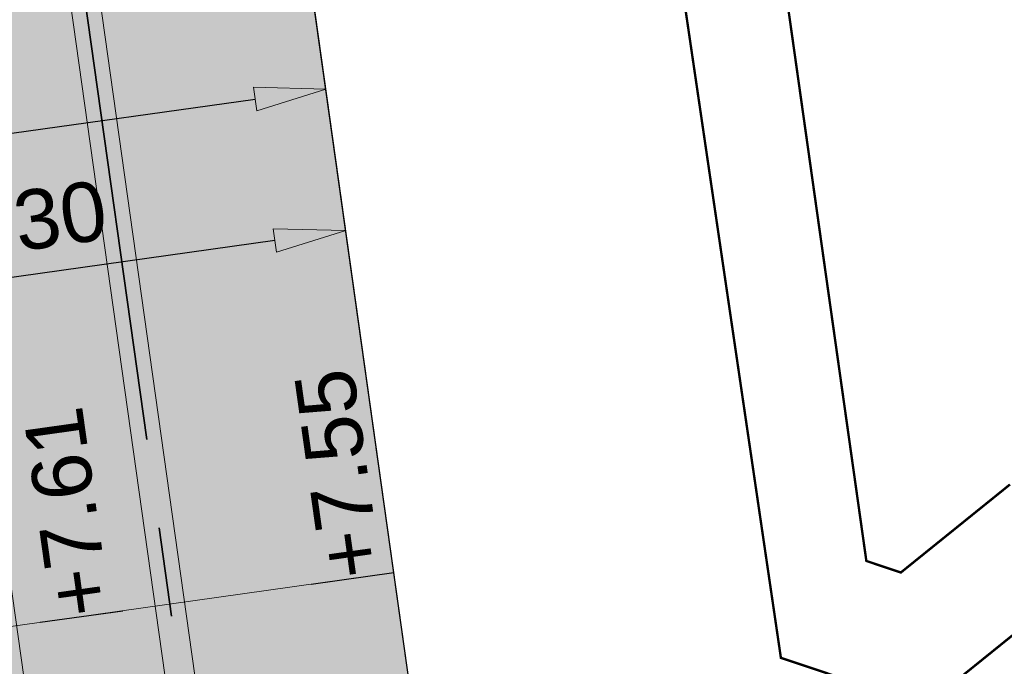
# Model space of a CAD drawing. Extents: x 98477 to 100410, y 398052 to 398969.
# Tile 8 of 256: x 98589.27 to 98597.55, y 398073.93 to 398079.37. Entities that reach past the tile are written whole.
import ezdxf
from ezdxf.enums import TextEntityAlignment as Align

# ---------------------------------------------------------------- set-up
doc = ezdxf.new("R2010")
doc.units = 0
doc.linetypes.add('RI-DWA', pattern=[9.75, 4.5, -0.75, 0.75, -0.75, 0.75, -0.75, 0.75, -0.75])
for name, color, linetype, lineweight in [('B-bestaande watergang', 150, 'Continuous', 9), ('N-KO-kantverharding', 2, 'Continuous', 25), ('N-RI-DWA hoofdriool', 24, 'RI-DWA', 35), ('N-RI-DWA hoofdriool buiswand', 24, 'Continuous', 13), ('N-RI-RWA hoofdriool buiswand', 162, 'Continuous', 13), ("N-VH-arcering 'MAT' grijs 251", 251, 'Continuous', 18), ('X-AL-hoogtelijn - Niv 1', 1, 'AL-HOOGTELIJN', 18), ('X-AL-maatvoering VERWERKT', 180, 'Continuous', 18), ('X-AL-planthoogte VERWERKT', 180, 'Continuous', 25)]:
    doc.layers.add(name, color=color, linetype=linetype, lineweight=lineweight)
doc.layers.add('X-AL-contourlijnen', color=30, linetype='Continuous', plot=False)
doc.layers.add('X-AL-hulplijn', color=30, linetype='Continuous', plot=False)
doc.styles.add('CS Annotative', font='arial.ttf')
doc.styles.get("Standard").update_dxf_attribs({"font": 'txt.shx'})
doc.linetypes.add('AL-HOOGTELIJN', pattern='A,10,-1.5,["H",Standard,S=0.9,R=0,X=-0.3,Y=-0.45],-1.5,30', length=43)
doc.dimstyles.new('CS Annotative', dxfattribs={"dimtxt": 2.5, "dimasz": 3, "dimexe": 0.18, "dimexo": 0.0625, "dimgap": 1, "dimtad": 1, "dimzin": 3, "dimdsep": 46, "dimtxsty": 'CS Annotative', "dimblk": 'CS Dimensionpijl', "dimcen": 0, "dimse1": 1, "dimse2": 1, "dimclrd": 256, "dimclre": 256, "dimadec": 0, "dimazin": 0, "dimtm": 1e-09, "dimtfac": 1, "dimtdec": 0, "dimtofl": 0, "dimtmove": 1, "dimatfit": 1, "dimfxl": 1, "dimtfillclr": 256, "dimtolj": 1, "dimtzin": 3, "dimarcsym": 0})

# ---------------------------------------------------------------- blocks, each defined once
blk = doc.blocks.new('*U160')
at = {"layer": 'X-AL-hulplijn', "flags": 128}
blk.add_lwpolyline([(-0.3465938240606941, -0.04871058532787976), (0.3465938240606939, 0.04871058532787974)], dxfattribs=at)
at = {"layer": 'X-AL-planthoogte VERWERKT', "linetype": 'Continuous', "style": 'CS Annotative'}
blk.add_attdef('HOOGTE-RECHTS', text='', height=0.4999999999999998, rotation=97.99999999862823, dxfattribs=at).set_placement((1.455191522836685e-11, -5.820766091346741e-11), align=Align.MIDDLE_LEFT)
blk = doc.blocks.new('CS Dimensionpijl')
h = blk.add_hatch(color=256)
h.dxf.hatch_style = 1
h.paths.add_polyline_path([(-1, -0.1666666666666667), (0, 0), (-1, 0.1666666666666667)])
at = {"flags": 128}
blk.add_lwpolyline([(0, 0.5), (0, -0.5)], dxfattribs=at)
blk.add_lwpolyline([(-1, -0.1666666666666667), (0, 0), (-1, 0.1666666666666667)], close=True, dxfattribs=at)
blk = doc.blocks.new('*D972')
at = {"layer": 'X-AL-maatvoering VERWERKT', "linetype": 'Continuous', "lineweight": -2, "transparency": 16777216}
blk.add_line((98591.4182379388, 398077.5122405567), (98587.3581388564, 398076.9416308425), dxfattribs=at)
at = {"layer": 'X-AL-maatvoering VERWERKT', "lineweight": -2, "transparency": 16777216, "xscale": 0.6000000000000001, "yscale": 0.6000000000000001, "zscale": 0.6000000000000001}
for p, rotation in [((98592.01239878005, 398077.5957444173), 8.000000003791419), ((98586.76397801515, 398076.8581269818), 188.0000000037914)]:
    blk.add_blockref('CS Dimensionpijl', p, dxfattribs=dict(at, rotation=rotation))
at = {"layer": 'X-AL-maatvoering VERWERKT', "color": 0, "transparency": 16777216, "insert": (98589.32480103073, 398077.6779602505), "char_height": 0.5, "attachment_point": 5, "rotation": 8.000000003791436, "style": 'CS Annotative'}
blk.add_mtext('\\A1;5.30', dxfattribs=at)
blk = doc.blocks.new('*D1101')
at = {"layer": 'X-AL-maatvoering VERWERKT', "linetype": 'Continuous', "lineweight": -2, "transparency": 16777216}
blk.add_line((98579.81363402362, 398077.0931129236), (98591.25123021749, 398078.7005622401), dxfattribs=at)
at = {"layer": 'X-AL-maatvoering VERWERKT', "lineweight": -2, "transparency": 16777216, "xscale": 0.6000000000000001, "yscale": 0.6000000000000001, "zscale": 0.6000000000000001}
for p, rotation in [((98591.84539105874, 398078.7840661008), 8.000000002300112), ((98579.21947318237, 398077.009609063), 188.0000000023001)]:
    blk.add_blockref('CS Dimensionpijl', p, dxfattribs=dict(at, rotation=rotation))
at = {"layer": 'X-AL-maatvoering VERWERKT', "color": 0, "transparency": 16777216, "insert": (98583.46377564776, 398078.0658677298), "char_height": 0.5, "attachment_point": 5, "rotation": 8.000000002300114, "style": 'CS Annotative'}
blk.add_mtext('\\A1;12.75', dxfattribs=at)

msp = doc.modelspace()

# ---------------------------------------------------------------- hatches: boundary and pattern name
at = {"layer": "N-VH-arcering 'MAT' grijs 251"}
h = msp.add_hatch(color=256, dxfattribs=at)
h.dxf.hatch_style = 1
edge = h.paths.add_edge_path()
edge.add_line((98801.70985258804, 398275.5025756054), (98759.07881222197, 398269.5111736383))
edge.add_arc((98758.55691309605, 398273.2246788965), 3.749999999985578, 188.0000000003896, 277.9999999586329, ccw=False)
edge.add_line((98754.84340783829, 398272.7027797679), (98754.7320693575, 398273.4949942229))
edge.add_arc((98759.43584268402, 398274.1560664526), 4.75000000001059, 98.00000000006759, 188.0000000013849, ccw=False)
edge.add_line((98758.77477045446, 398278.859839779), (98802.64364589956, 398285.0252081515))
edge.add_arc((98800.79960231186, 398298.1462600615), 13.24999999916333, 278.0000000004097, 315.3695932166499)
edge.add_arc((98814.32101528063, 398284.7981743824), 5.750000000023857, 97.99999999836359, 135.3695932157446, ccw=False)
edge.add_line((98813.52076995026, 398290.4922157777), (98817.94515990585, 398291.114023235))
edge.add_arc((98818.74540523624, 398285.4199818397), 5.750000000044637, 8.00000000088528, 97.99999999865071, ccw=False)
edge.add_line((98824.43944663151, 398286.2202271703), (98832.12180180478, 398231.5574297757))
edge.add_arc((98824.4472242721, 398230.4788382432), 7.74999999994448, -36.90337989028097, 8.000000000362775, ccw=False)
edge.add_line((98830.64450586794, 398225.8252159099), (98822.02531955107, 398214.3469478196))
edge.add_arc((98828.62242576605, 398209.3930917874), 8.249999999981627, 143.0966201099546, 188.000000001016)
edge.add_line((98820.45271419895, 398208.2449137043), (98820.95212056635, 398204.6914527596))
edge.add_line((98820.95212056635, 398204.6914527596), (98824.98814049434, 398175.9736787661))
edge.add_line((98824.98814049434, 398175.9736787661), (98826.34507822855, 398166.3185650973))
edge.add_arc((98829.56344945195, 398166.7708776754), 3.249999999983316, 187.9999999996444, 277.9999999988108)
edge.add_line((98830.01576203, 398163.552506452), (98845.49611657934, 398165.7281284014))
edge.add_line((98845.49611657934, 398165.7281284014), (98850.05134969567, 398166.3683246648))
edge.add_line((98850.05134969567, 398166.3683246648), (98871.26042709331, 398169.349066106))
edge.add_line((98871.26042709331, 398169.349066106), (98879.77673248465, 398170.5459547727))
edge.add_line((98879.77673248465, 398170.5459547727), (98895.91810200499, 398172.8144763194))
edge.add_line((98895.91810200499, 398172.8144763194), (98895.01347684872, 398179.2512187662))
edge.add_line((98895.01347684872, 398179.2512187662), (98835.84495974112, 398170.9356259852))
edge.add_arc((98835.18388751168, 398175.6393993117), 4.749999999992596, 188.0000000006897, 277.9999999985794, ccw=False)
edge.add_line((98830.48011418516, 398174.9783270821), (98825.97718274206, 398207.0183491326))
edge.add_arc((98833.65176027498, 398208.096940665), 7.750000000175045, 143.0966201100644, 188.0000000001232, ccw=False)
edge.add_line((98827.4544786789, 398212.7505629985), (98836.07366499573, 398224.2288310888))
edge.add_arc((98829.47655878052, 398229.1826871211), 8.250000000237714, 323.096620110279, 367.9999999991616)
edge.add_line((98837.64627034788, 398230.3308652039), (98837.34238794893, 398232.4931008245))
edge.add_line((98837.34238794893, 398232.4931008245), (98837.34238780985, 398232.493100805))
edge.add_line((98837.34238780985, 398232.493100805), (98829.68786739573, 398286.9578446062))
edge.add_arc((98835.38190879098, 398287.7580899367), 5.749999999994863, 97.99999999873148, 188.0000000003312, ccw=False)
edge.add_line((98834.58166346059, 398293.452131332), (98882.50500414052, 398300.1873176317))
edge.add_arc((98883.61838894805, 398292.2651730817), 8.000000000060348, 11.632034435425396, 97.9999999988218, ccw=False)
edge.add_line((98891.45409032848, 398293.8781776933), (98890.9995, 398296.0865))
edge.add_line((98890.9995, 398296.0865), (98889.023, 398305.688))
edge.add_line((98889.023, 398305.688), (98888.557, 398307.974))
edge.add_line((98888.557, 398307.974), (98887.38477368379, 398314.7597044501))
edge.add_arc((98879.50153614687, 398313.3978799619), 8.00000000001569, -82.00000000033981, 9.801079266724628, ccw=False)
edge.add_line((98880.6149209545, 398305.475735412), (98872.94460748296, 398304.3977431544))
edge.add_arc((98872.42270835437, 398308.1112484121), 3.749999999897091, 189.4265010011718, 278.00000000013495, ccw=False)
edge.add_arc((92946.7354543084, 397324.3039467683), 6003.049999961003, 9.42650100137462, 10.61166010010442)
edge.add_line((98847.1206531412, 398429.7738954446), (98842.31285519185, 398429.0982035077))
edge.add_arc((92946.7354539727, 397324.3039467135), 5998.200000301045, 9.428546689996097, 10.613773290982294, ccw=False)
edge.add_arc((98860.08948650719, 398306.4687901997), 3.840166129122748, -81.43407539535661, 6.657381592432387, ccw=False)
edge.add_line((98860.66146879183, 398302.6714605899), (98847.18483033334, 398300.7774425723))
edge.add_line((98847.18483033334, 398300.7774425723), (98842.62959721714, 398300.1372463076))
edge.add_line((98842.62959721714, 398300.1372463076), (98820.15051205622, 398296.9780169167))
edge.add_arc((98819.35026672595, 398302.672058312), 5.749999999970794, 187.9999999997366, 277.99999999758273, ccw=False)
edge.add_line((98813.65622533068, 398301.8718129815), (98812.30624625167, 398311.4774132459))
edge.add_line((98812.30624625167, 398311.4774132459), (98811.1093575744, 398319.9937186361))
edge.add_line((98811.1093575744, 398319.9937186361), (98809.24443803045, 398333.2633107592))
edge.add_line((98809.24443803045, 398333.2633107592), (98808.67382831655, 398337.3234098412))
edge.add_line((98808.67382831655, 398337.3234098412), (98807.71353391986, 398344.1562595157))
edge.add_line((98807.71353391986, 398344.1562595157), (98807.70657526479, 398344.2057729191))
edge.add_line((98807.70657526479, 398344.2057729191), (98811.66764753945, 398344.7624653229))
edge.add_line((98811.66764753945, 398344.7624653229), (98829.49247277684, 398347.2675811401))
edge.add_line((98829.49247277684, 398347.2675811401), (98831.96814294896, 398347.6155138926))
edge.add_line((98831.96814294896, 398347.6155138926), (98831.06351779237, 398354.0522563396))
edge.add_line((98831.06351779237, 398354.0522563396), (98828.58784762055, 398353.704323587))
edge.add_line((98828.58784762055, 398353.704323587), (98810.76302238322, 398351.1992077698))
edge.add_line((98810.76302238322, 398351.1992077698), (98806.80195010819, 398350.6425153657))
edge.add_line((98806.80195010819, 398350.6425153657), (98806.79499145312, 398350.6920287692))
edge.add_line((98806.79499145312, 398350.6920287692), (98805.14616655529, 398362.4240275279))
edge.add_line((98805.14616655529, 398362.4240275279), (98805.04836903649, 398363.119893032))
edge.add_line((98805.04836903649, 398363.119893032), (98803.99065346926, 398370.6459303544))
edge.add_line((98803.99065346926, 398370.6459303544), (98802.48758397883, 398381.3408254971))
edge.add_line((98802.48758397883, 398381.3408254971), (98801.4298684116, 398388.8668628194))
edge.add_line((98801.4298684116, 398388.8668628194), (98799.92679892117, 398399.561757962))
edge.add_line((98799.92679892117, 398399.561757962), (98798.86908335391, 398407.0877952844))
edge.add_line((98798.86908335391, 398407.0877952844), (98797.36601386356, 398417.7826904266))
edge.add_line((98797.36601386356, 398417.7826904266), (98796.79540414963, 398421.8427895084))
edge.add_line((98796.79540414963, 398421.8427895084), (98795.88382033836, 398428.3290453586))
edge.add_line((98795.88382033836, 398428.3290453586), (98795.87686168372, 398428.3785587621))
edge.add_line((98795.87686168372, 398428.3785587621), (98799.83793395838, 398428.9352511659))
edge.add_line((98799.83793395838, 398428.9352511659), (98817.66275919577, 398431.4403669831))
edge.add_line((98817.66275919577, 398431.4403669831), (98820.13842936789, 398431.7882997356))
edge.add_line((98820.13842936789, 398431.7882997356), (98819.2338042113, 398438.2250421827))
edge.add_line((98819.2338042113, 398438.2250421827), (98816.75813403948, 398437.87710943))
edge.add_line((98816.75813403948, 398437.87710943), (98798.93330880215, 398435.3719936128))
edge.add_line((98798.93330880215, 398435.3719936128), (98794.9722365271, 398434.8153012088))
edge.add_line((98794.9722365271, 398434.8153012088), (98794.96527787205, 398434.8648146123))
edge.add_line((98794.96527787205, 398434.8648146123), (98793.37870452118, 398446.1538705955))
edge.add_line((98793.37870452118, 398446.1538705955), (98792.73850825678, 398450.7091037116))
edge.add_line((98792.73850825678, 398450.7091037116), (98789.33816684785, 398474.9037900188))
edge.add_line((98789.33816684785, 398474.9037900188), (98783.89169246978, 398474.1383379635))
edge.add_line((98783.89169246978, 398474.1383379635), (98786.76317609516, 398453.7066703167))
edge.add_arc((98782.05940276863, 398453.0455980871), 4.750000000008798, -82.0000000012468, 7.999999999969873, ccw=False)
edge.add_line((98782.72047499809, 398448.3418247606), (98773.11487473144, 398446.9918456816))
edge.add_line((98773.11487473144, 398446.9918456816), (98764.5985693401, 398445.7949570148))
edge.add_line((98764.5985693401, 398445.7949570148), (98743.40683266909, 398442.8166526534))
edge.add_line((98743.40683266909, 398442.8166526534), (98734.89052727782, 398441.6197639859))
edge.add_line((98734.89052727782, 398441.6197639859), (98611.80020633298, 398424.3205475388))
edge.add_line((98611.80020633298, 398424.3205475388), (98607.65702311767, 398453.8008279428))
edge.add_arc((98611.6373665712, 398454.1216500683), 3.993251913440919, 101.39182936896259, 184.6081706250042, ccw=False)
edge.add_line((98610.84862924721, 398458.0362323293), (98611.83889731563, 398458.1754054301))
edge.add_line((98611.83889731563, 398458.1754054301), (98639.5664032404, 398462.0722522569))
edge.add_line((98639.5664032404, 398462.0722522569), (98641.54693937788, 398462.3505984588))
edge.add_line((98641.54693937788, 398462.3505984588), (98659.37176461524, 398464.8557142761))
edge.add_line((98659.37176461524, 398464.8557142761), (98661.84743478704, 398465.2036470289))
edge.add_line((98661.84743478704, 398465.2036470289), (98660.94280963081, 398471.6403894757))
edge.add_line((98660.94280963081, 398471.6403894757), (98649.90132066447, 398470.0886093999))
edge.add_line((98649.90132066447, 398470.0886093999), (98624.64948491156, 398466.5396953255))
edge.add_line((98624.64948491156, 398466.5396953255), (98622.66894877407, 398466.2613491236))
edge.add_line((98622.66894877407, 398466.2613491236), (98604.84412353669, 398463.7562333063))
edge.add_line((98604.84412353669, 398463.7562333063), (98602.86358739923, 398463.4778871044))
edge.add_line((98602.86358739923, 398463.4778871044), (98594.9414428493, 398462.3645022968))
edge.add_line((98594.9414428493, 398462.3645022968), (98576.27488975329, 398459.7410893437))
edge.add_line((98576.27488975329, 398459.7410893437), (98577.17951490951, 398453.3043468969))
edge.add_line((98577.17951490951, 398453.3043468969), (98578.1697829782, 398453.4435199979))
edge.add_line((98578.1697829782, 398453.4435199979), (98598.47059208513, 398456.2943364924))
edge.add_arc((98598.79151287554, 398452.3139562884), 3.993296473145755, 11.424909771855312, 94.60953932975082, ccw=False)
edge.add_line((98602.70568277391, 398453.1049624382), (98606.84886598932, 398423.6246820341))
edge.add_line((98606.84886598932, 398423.6246820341), (98548.81915716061, 398415.4691383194))
edge.add_arc((98548.15808493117, 398420.172911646), 4.750000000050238, 188.0000000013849, 277.99999999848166, ccw=False)
edge.add_line((98543.45431160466, 398419.5118394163), (98539.76818545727, 398445.7399897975))
edge.add_line((98539.76818545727, 398445.7399897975), (98538.97597100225, 398445.6286513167))
edge.add_line((98538.97597100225, 398445.6286513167), (98538.73241807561, 398447.361620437))
edge.add_line((98538.73241807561, 398447.361620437), (98534.77134580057, 398446.8049280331))
edge.add_line((98534.77134580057, 398446.8049280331), (98536.52992450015, 398434.2919904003))
edge.add_line((98536.52992450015, 398434.2919904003), (98537.17012076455, 398429.7367572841))
edge.add_line((98537.17012076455, 398429.7367572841), (98538.39484405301, 398421.0223982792))
edge.add_line((98538.39484405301, 398421.0223982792), (98539.03504031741, 398416.467165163))
edge.add_line((98539.03504031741, 398416.467165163), (98541.02521566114, 398402.30633178))
edge.add_line((98541.02521566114, 398402.30633178), (98541.66541192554, 398397.7510986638))
edge.add_line((98541.66541192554, 398397.7510986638), (98543.65558726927, 398383.5902652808))
edge.add_line((98543.65558726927, 398383.5902652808), (98544.29578353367, 398379.0350321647))
edge.add_line((98544.29578353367, 398379.0350321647), (98545.60401068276, 398369.7265123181))
edge.add_arc((98543.87104156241, 398369.4829593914), 1.750000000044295, -82.00000000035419, 7.99999999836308, ccw=False)
edge.add_line((98544.11459448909, 398367.7499902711), (98522.47723718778, 398364.7090580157))
edge.add_line((98522.47723718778, 398364.7090580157), (98523.21485462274, 398359.4606372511))
edge.add_line((98523.21485462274, 398359.4606372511), (98545.05026553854, 398362.5294041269))
edge.add_line((98545.05026553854, 398362.5294041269), (98549.60549865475, 398363.1696003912))
edge.add_line((98549.60549865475, 398363.1696003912), (98564.16243926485, 398365.2154449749))
edge.add_arc((98564.82351149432, 398360.5116716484), 4.749999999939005, 8.000000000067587, 97.99999999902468, ccw=False)
edge.add_line((98569.5272848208, 398361.172743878), (98576.49985717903, 398311.5603136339))
edge.add_arc((98571.7960838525, 398310.8992414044), 4.749999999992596, -82.0000000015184, 7.999999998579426, ccw=False)
edge.add_line((98572.45715608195, 398306.1954680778), (98563.84182388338, 398304.9846620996))
edge.add_line((98563.84182388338, 398304.9846620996), (98559.28659076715, 398304.3444658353))
edge.add_line((98559.28659076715, 398304.3444658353), (98541.0161448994, 398301.7767221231))
edge.add_line((98541.0161448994, 398301.7767221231), (98541.7537623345, 398296.5283013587))
edge.add_line((98541.7537623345, 398296.5283013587), (98553.88454617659, 398298.2331718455))
edge.add_arc((98554.12809910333, 398296.5002027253), 1.749999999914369, 7.999999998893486, 98.0000000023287, ccw=False)
edge.add_line((98555.86106822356, 398296.7437556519), (98557.35022040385, 398286.1478873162))
edge.add_line((98557.35022040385, 398286.1478873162), (98557.99041666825, 398281.5926542))
edge.add_line((98557.99041666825, 398281.5926542), (98560.13368242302, 398266.3425259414))
edge.add_line((98560.13368242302, 398266.3425259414), (98560.77387868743, 398261.7872928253))
edge.add_line((98560.77387868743, 398261.7872928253), (98562.9171444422, 398246.5371645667))
edge.add_line((98562.9171444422, 398246.5371645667), (98563.5573407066, 398241.9819314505))
edge.add_line((98563.5573407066, 398241.9819314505), (98565.70060646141, 398226.7318031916))
edge.add_line((98565.70060646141, 398226.7318031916), (98566.34080272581, 398222.1765700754))
edge.add_line((98566.34080272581, 398222.1765700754), (98567.56552601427, 398213.4622110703))
edge.add_line((98567.56552601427, 398213.4622110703), (98568.20572227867, 398208.9069779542))
edge.add_line((98568.20572227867, 398208.9069779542), (98576.53105717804, 398149.6691420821))
edge.add_line((98576.53105717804, 398149.6691420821), (98576.55610833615, 398149.4908938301))
edge.add_line((98576.55610833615, 398149.4908938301), (98535.4599834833, 398143.7152101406))
edge.add_line((98535.4599834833, 398143.7152101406), (98536.3465161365, 398137.4072025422))
edge.add_line((98536.3465161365, 398137.4072025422), (98537.33678420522, 398137.5463756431))
edge.add_line((98537.33678420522, 398137.5463756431), (98577.44264098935, 398143.1828862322))
edge.add_line((98577.44264098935, 398143.1828862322), (98578.76478544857, 398133.7753395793))
edge.add_line((98578.76478544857, 398133.7753395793), (98538.65892866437, 398128.1388289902))
edge.add_line((98538.65892866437, 398128.1388289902), (98537.66866059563, 398127.9996558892))
edge.add_line((98537.66866059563, 398127.9996558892), (98538.57328575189, 398121.5629134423))
edge.add_line((98538.57328575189, 398121.5629134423), (98579.66941060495, 398127.3385971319))
edge.add_line((98579.66941060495, 398127.3385971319), (98579.67636925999, 398127.2890837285))
edge.add_line((98579.67636925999, 398127.2890837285), (98580.7660946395, 398119.5352847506))
edge.add_line((98580.7660946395, 398119.5352847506), (98582.57534495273, 398106.6617998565))
edge.add_line((98582.57534495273, 398106.6617998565), (98583.06245080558, 398103.1958616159))
edge.add_line((98583.06245080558, 398103.1958616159), (98584.87170111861, 398090.3223767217))
edge.add_line((98584.87170111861, 398090.3223767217), (98585.35880697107, 398086.8564384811))
edge.add_line((98585.35880697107, 398086.8564384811), (98587.16805728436, 398073.9829535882))
edge.add_line((98587.16805728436, 398073.9829535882), (98588.14928671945, 398067.0011433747))
edge.add_arc((98585.92118356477, 398066.6880038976), 2.249999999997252, -71.05267843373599, 7.999999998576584, ccw=False)
edge.add_line((98586.6517556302, 398064.5599145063), (98587.08769329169, 398064.7095716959))
edge.add_line((98587.08769329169, 398064.7095716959), (98595.76511800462, 398067.6885274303))
edge.add_line((98595.76511800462, 398067.6885274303), (98596.09256923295, 398067.8009412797))
edge.add_arc((98595.36199716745, 398069.9290306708), 2.249999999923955, 187.9999999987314, 288.947321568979, ccw=False)
edge.add_line((98593.13389401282, 398069.6158911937), (98582.46560133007, 398145.5247379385))
edge.add_arc((98587.16937465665, 398146.1858101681), 4.750000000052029, 98.00000000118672, 187.9999999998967, ccw=False)
edge.add_line((98586.50830242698, 398150.8895834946), (98609.06670264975, 398154.0599598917))
edge.add_line((98609.06670264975, 398154.0599598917), (98621.30783352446, 398156.2004915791))
edge.add_line((98621.30783352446, 398156.2004915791), (98618.71337939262, 398174.6609919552))
edge.add_line((98618.71337939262, 398174.6609919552), (98600.88855415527, 398172.155876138))
edge.add_line((98600.88855415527, 398172.155876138), (98602.70587460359, 398159.2249692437))
edge.add_line((98602.70587460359, 398159.2249692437), (98585.67326382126, 398156.8311919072))
edge.add_arc((98585.08617653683, 398161.633146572), 4.837710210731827, 189.0296070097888, 276.97039299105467, ccw=False)
edge.add_line((98580.30841826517, 398160.8738930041), (98573.6350680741, 398208.3572469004))
edge.add_line((98573.6350680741, 398208.3572469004), (98572.71652560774, 398214.8930161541))
edge.add_line((98572.71652560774, 398214.8930161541), (98570.01656744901, 398234.1042166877))
edge.add_line((98570.01656744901, 398234.1042166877), (98569.09802498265, 398240.6399859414))
edge.add_line((98569.09802498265, 398240.6399859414), (98568.63179509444, 398243.9573839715))
edge.add_line((98568.63179509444, 398243.9573839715), (98568.16556520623, 398247.2747820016))
edge.add_arc((98572.86933853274, 398247.9358542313), 4.74999999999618, 98.00000000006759, 188.0000000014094, ccw=False)
edge.add_line((98572.20826630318, 398252.6396275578), (98597.85620928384, 398256.2442108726))
edge.add_line((98597.85620928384, 398256.2442108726), (98604.39197853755, 398257.1627533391))
edge.add_line((98604.39197853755, 398257.1627533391), (98619.64210679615, 398259.3060190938))
edge.add_line((98619.64210679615, 398259.3060190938), (98626.17787604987, 398260.2245615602))
edge.add_line((98626.17787604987, 398260.2245615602), (98639.44746817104, 398262.089481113))
edge.add_line((98639.44746817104, 398262.089481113), (98639.4969815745, 398262.096439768))
edge.add_line((98639.4969815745, 398262.096439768), (98640.05367397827, 398258.1353674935))
edge.add_line((98640.05367397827, 398258.1353674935), (98641.8629242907, 398245.2618825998))
edge.add_line((98641.8629242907, 398245.2618825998), (98642.14127049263, 398243.2813464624))
edge.add_line((98642.14127049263, 398243.2813464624), (98643.25465530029, 398235.3592019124))
edge.add_line((98643.25465530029, 398235.3592019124), (98644.5767997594, 398225.9516552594))
edge.add_line((98644.5767997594, 398225.9516552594), (98646.03811731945, 398215.5538405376))
edge.add_line((98646.03811731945, 398215.5538405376), (98646.38605007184, 398213.0781703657))
edge.add_line((98646.38605007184, 398213.0781703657), (98652.82279251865, 398213.9827955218))
edge.add_line((98652.82279251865, 398213.9827955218), (98652.47485976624, 398216.4584656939))
edge.add_line((98652.47485976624, 398216.4584656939), (98651.70940771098, 398221.904940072))
edge.add_line((98651.70940771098, 398221.904940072), (98651.43106150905, 398223.8854762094))
edge.add_line((98651.43106150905, 398223.8854762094), (98649.62181119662, 398236.758961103))
edge.add_line((98649.62181119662, 398236.758961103), (98649.34346499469, 398238.7394972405))
edge.add_line((98649.34346499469, 398238.7394972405), (98646.49041642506, 398259.0399926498))
edge.add_line((98646.49041642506, 398259.0399926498), (98645.93372402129, 398263.0010649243))
edge.add_line((98645.93372402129, 398263.0010649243), (98645.98323742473, 398263.0080235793))
edge.add_line((98645.98323742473, 398263.0080235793), (98654.39783815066, 398264.1906185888))
edge.add_line((98654.39783815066, 398264.1906185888), (98722.62535253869, 398273.7793704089))
edge.add_line((98722.62535253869, 398273.7793704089), (98731.14165792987, 398274.9762590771))
edge.add_line((98731.14165792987, 398274.9762590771), (98743.97026282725, 398276.7792019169))
edge.add_arc((98744.55735011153, 398271.9772472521), 4.837710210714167, 9.02960700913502, 96.9703929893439, ccw=False)
edge.add_line((98749.33510838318, 398272.73650082), (98750.7268393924, 398262.8338201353))
edge.add_line((98750.7268393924, 398262.8338201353), (98752.41029510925, 398263.0704144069))
edge.add_line((98752.41029510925, 398263.0704144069), (98756.96552822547, 398263.7106106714))
edge.add_line((98756.96552822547, 398263.7106106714), (98772.21565648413, 398265.8538764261))
edge.add_line((98772.21565648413, 398265.8538764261), (98776.77088960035, 398266.4940726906))
edge.add_line((98776.77088960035, 398266.4940726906), (98795.98209013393, 398269.1940308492))
edge.add_line((98795.98209013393, 398269.1940308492), (98800.53732325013, 398269.8342271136))
edge.add_line((98800.53732325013, 398269.8342271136), (98802.46834598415, 398270.1056146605))
edge.add_line((98802.46834598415, 398270.1056146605), (98801.70985258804, 398275.5025756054))
edge = h.paths.add_edge_path(flags=16)
edge.add_line((98744.0622075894, 398333.4636472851), (98751.98435213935, 398334.5770320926))
edge.add_line((98751.98435213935, 398334.5770320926), (98753.96600319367, 398334.8555349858))
edge.add_line((98753.96600319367, 398334.8555349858), (98764.36270300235, 398336.316695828))
edge.add_line((98764.36270300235, 398336.316695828), (98764.36270299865, 398336.3166958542))
edge.add_line((98764.36270299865, 398336.3166958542), (98766.34323913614, 398336.5950420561))
edge.add_line((98766.34323913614, 398336.5950420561), (98774.26538368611, 398337.7084268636))
edge.add_line((98774.26538368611, 398337.7084268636), (98774.24729118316, 398337.8371617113))
edge.add_line((98774.24729118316, 398337.8371617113), (98802.48973650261, 398341.8063785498))
edge.add_line((98802.48973650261, 398341.8063785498), (98803.0185942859, 398338.0433598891))
edge.add_line((98803.0185942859, 398338.0433598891), (98808.47417984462, 398299.2248515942))
edge.add_arc((98800.79960231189, 398298.1462600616), 7.750000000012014, -82.00000000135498, 8.000000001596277, ccw=False)
edge.add_line((98801.87819384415, 398290.4716825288), (98771.96746476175, 398286.2680036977))
edge.add_line((98771.96746476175, 398286.2680036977), (98767.41223164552, 398285.6278074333))
edge.add_line((98767.41223164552, 398285.6278074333), (98755.13290759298, 398283.9020609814))
edge.add_line((98755.13290759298, 398283.9020609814), (98746.61660220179, 398282.7051723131))
edge.add_line((98746.61660220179, 398282.7051723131), (98730.37620587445, 398280.4227334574))
edge.add_line((98730.37620587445, 398280.4227334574), (98721.85990048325, 398279.2258447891))
edge.add_line((98721.85990048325, 398279.2258447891), (98654.3282516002, 398269.7348904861))
edge.add_arc((98653.66717937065, 398274.4386638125), 4.749999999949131, 187.9999999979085, 277.9999999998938, ccw=False)
edge.add_line((98648.96340604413, 398273.7775915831), (98644.1340994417, 398308.1398935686))
edge.add_line((98644.1340994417, 398308.1398935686), (98642.93721077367, 398316.6561989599))
edge.add_line((98642.93721077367, 398316.6561989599), (98640.29988051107, 398335.4217788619))
edge.add_line((98640.29988051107, 398335.4217788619), (98638.12129075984, 398335.1155980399))
edge.add_line((98638.12129075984, 398335.1155980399), (98637.23004949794, 398334.990342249))
edge.add_line((98637.23004949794, 398334.990342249), (98635.05145974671, 398334.6841614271))
edge.add_line((98635.05145974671, 398334.6841614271), (98635.74036659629, 398329.7823344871))
edge.add_line((98635.74036659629, 398329.7823344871), (98636.93725526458, 398321.266029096))
edge.add_line((98636.93725526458, 398321.266029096), (98638.384655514, 398310.967241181))
edge.add_line((98638.384655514, 398310.967241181), (98639.02485177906, 398306.4120080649))
edge.add_line((98639.02485177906, 398306.4120080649), (98641.16811753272, 398291.1618798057))
edge.add_line((98641.16811753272, 398291.1618798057), (98642.36500620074, 398282.6455744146))
edge.add_line((98642.36500620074, 398282.6455744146), (98643.71498527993, 398273.0399741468))
edge.add_arc((98639.01121195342, 398272.3789019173), 4.749999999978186, -82.00000000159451, 7.999999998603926, ccw=False)
edge.add_line((98639.67228418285, 398267.6751285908), (98619.32227537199, 398264.8151213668))
edge.add_line((98619.32227537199, 398264.8151213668), (98614.27190822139, 398264.1053385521))
edge.add_line((98614.27190822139, 398264.1053385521), (98593.92189940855, 398261.2453313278))
edge.add_arc((98593.26082717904, 398265.9491046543), 4.750000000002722, 188.0000000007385, 277.9999999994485, ccw=False)
edge.add_line((98588.55705385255, 398265.2880324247), (98581.77932383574, 398313.5140873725))
edge.add_line((98581.77932383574, 398313.5140873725), (98580.58243516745, 398322.0303927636))
edge.add_line((98580.58243516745, 398322.0303927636), (98575.23122943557, 398360.1062000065))
edge.add_line((98575.23122943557, 398360.1062000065), (98574.59103317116, 398364.6614331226))
edge.add_line((98574.59103317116, 398364.6614331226), (98572.66348572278, 398378.3766458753))
edge.add_line((98572.66348572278, 398378.3766458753), (98571.18825085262, 398388.8734874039))
edge.add_line((98571.18825085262, 398388.8734874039), (98568.51612731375, 398407.8866343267))
edge.add_arc((98573.21990064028, 398408.5477065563), 4.750000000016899, 97.9999999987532, 188.0000000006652, ccw=False)
edge.add_line((98572.55882841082, 398413.2514798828), (98607.11918401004, 398418.1086211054))
edge.add_line((98607.11918401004, 398418.1086211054), (98607.61431804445, 398418.1782076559))
edge.add_line((98607.61431804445, 398418.1782076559), (98611.58353488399, 398389.9357623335))
edge.add_line((98611.58353488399, 398389.9357623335), (98611.454800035, 398389.9176698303))
edge.add_line((98611.454800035, 398389.9176698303), (98613.2640503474, 398377.0441849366))
edge.add_line((98613.2640503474, 398377.0441849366), (98613.33363689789, 398376.5490509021))
edge.add_line((98613.33363689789, 398376.5490509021), (98626.20712179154, 398378.3583012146))
edge.add_line((98626.20712179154, 398378.3583012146), (98628.18765792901, 398378.6366474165))
edge.add_line((98628.18765792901, 398378.6366474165), (98636.10980247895, 398379.7500322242))
edge.add_line((98636.10980247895, 398379.7500322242), (98648.36932117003, 398381.4729952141))
edge.add_line((98648.36932117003, 398381.4729952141), (98647.4646960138, 398387.9097376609))
edge.add_line((98647.4646960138, 398387.9097376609), (98634.59121112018, 398386.1004873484))
edge.add_line((98634.59121112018, 398386.1004873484), (98632.49184281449, 398385.8054403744))
edge.add_line((98632.49184281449, 398385.8054403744), (98619.73719008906, 398384.0128908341))
edge.add_line((98619.73719008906, 398384.0128908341), (98617.50908693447, 398383.6997513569))
edge.add_line((98617.50908693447, 398383.6997513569), (98612.56565838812, 398418.8740731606))
edge.add_line((98612.56565838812, 398418.8740731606), (98613.06079242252, 398418.943659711))
edge.add_line((98613.06079242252, 398418.943659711), (98667.57504960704, 398426.6051389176))
edge.add_line((98667.57504960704, 398426.6051389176), (98722.08930679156, 398434.2666181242))
edge.add_line((98722.08930679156, 398434.2666181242), (98726.14940587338, 398434.8372278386))
edge.add_line((98726.14940587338, 398434.8372278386), (98759.42241298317, 398439.51344403))
edge.add_line((98759.42241298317, 398439.51344403), (98763.48251206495, 398440.084053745))
edge.add_line((98763.48251206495, 398440.084053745), (98783.48592705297, 398442.8953503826))
edge.add_arc((98784.14699928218, 398438.191577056), 4.750000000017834, 8.000000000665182, 97.99999999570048, ccw=False)
edge.add_line((98788.85077260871, 398438.8526492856), (98795.6145853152, 398390.7256211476))
edge.add_arc((98790.91081198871, 398390.064548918), 4.749999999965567, -82.00000000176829, 8.000000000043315, ccw=False)
edge.add_line((98791.57188421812, 398385.3607755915), (98787.36324492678, 398384.7692899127))
edge.add_line((98787.36324492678, 398384.7692899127), (98774.48976003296, 398382.9600396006))
edge.add_line((98774.48976003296, 398382.9600396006), (98766.12199485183, 398381.7840268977))
edge.add_line((98766.12199485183, 398381.7840268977), (98766.07248144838, 398381.7770682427))
edge.add_line((98766.07248144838, 398381.7770682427), (98764.94517930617, 398389.7982395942))
edge.add_line((98764.94517930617, 398389.7982395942), (98762.09213076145, 398410.0987350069))
edge.add_line((98762.09213076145, 398410.0987350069), (98761.95295766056, 398411.0890030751))
edge.add_line((98761.95295766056, 398411.0890030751), (98755.5162152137, 398410.1843779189))
edge.add_line((98755.5162152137, 398410.1843779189), (98755.65538831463, 398409.1941098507))
edge.add_line((98755.65538831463, 398409.1941098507), (98758.50843688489, 398388.893614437))
edge.add_line((98758.50843688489, 398388.893614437), (98759.63573900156, 398380.8724430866))
edge.add_line((98759.63573900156, 398380.8724430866), (98759.5862255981, 398380.8654844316))
edge.add_line((98759.5862255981, 398380.8654844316), (98748.79230364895, 398379.3484976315))
edge.add_line((98748.79230364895, 398379.3484976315), (98744.23707053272, 398378.7083013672))
edge.add_line((98744.23707053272, 398378.7083013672), (98741.31577972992, 398378.2977407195))
edge.add_line((98741.31577972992, 398378.2977407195), (98735.86930535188, 398377.532288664))
edge.add_line((98735.86930535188, 398377.532288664), (98732.94801454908, 398377.1217280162))
edge.add_line((98732.94801454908, 398377.1217280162), (98728.39278143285, 398376.4815317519))
edge.add_line((98728.39278143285, 398376.4815317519), (98718.31915239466, 398375.0657755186))
edge.add_arc((98720.44154218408, 398359.9641874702), 15.25000000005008, 97.9999999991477, 128.0000000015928)
edge.add_line((98711.052704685, 398371.9813514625), (98707.24934533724, 398369.0098414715))
edge.add_line((98707.24934533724, 398369.0098414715), (98710.51235115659, 398364.8333844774))
edge.add_line((98710.51235115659, 398364.8333844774), (98713.62044188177, 398367.261691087))
edge.add_arc((98721.25410813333, 398357.3241039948), 12.53110121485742, 99.37790491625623, 127.53006232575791, ccw=False)
edge.add_line((98719.21222162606, 398369.6877279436), (98728.55711414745, 398371.001066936))
edge.add_line((98728.55711414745, 398371.001066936), (98733.11234726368, 398371.6412632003))
edge.add_line((98733.11234726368, 398371.6412632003), (98743.90626921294, 398373.1582500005))
edge.add_line((98743.90626921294, 398373.1582500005), (98752.42257460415, 398374.3551386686))
edge.add_line((98752.42257460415, 398374.3551386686), (98763.21649655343, 398375.8721254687))
edge.add_line((98763.21649655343, 398375.8721254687), (98767.77172966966, 398376.512321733))
edge.add_line((98767.77172966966, 398376.512321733), (98793.32064568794, 398380.102987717))
edge.add_arc((98793.7681908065, 398376.2908113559), 3.838357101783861, 9.304190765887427, 96.69580920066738, ccw=False)
edge.add_line((98797.55605007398, 398376.9113815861), (98799.60189465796, 398362.3544409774))
edge.add_line((98799.60189465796, 398362.3544409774), (98801.64078058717, 398347.8470137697))
edge.add_line((98801.64078058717, 398347.8470137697), (98801.71036713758, 398347.3518797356))
edge.add_line((98801.71036713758, 398347.3518797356), (98773.46792181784, 398343.3826628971))
edge.add_line((98773.46792181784, 398343.3826628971), (98773.36075853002, 398344.1451693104))
edge.add_line((98773.36075853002, 398344.1451693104), (98770.8850883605, 398343.7972365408))
edge.add_line((98770.8850883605, 398343.7972365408), (98758.01160346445, 398341.9879862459))
edge.add_line((98758.01160346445, 398341.9879862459), (98756.03106732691, 398341.7096400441))
edge.add_line((98756.03106732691, 398341.7096400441), (98743.15758242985, 398339.900389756))
edge.add_line((98743.15758242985, 398339.900389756), (98743.15758243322, 398339.9003897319))
edge.add_line((98743.15758243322, 398339.9003897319), (98742.16731436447, 398339.761216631))
edge.add_line((98742.16731436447, 398339.761216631), (98743.07193952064, 398333.3244741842))
edge.add_line((98743.07193952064, 398333.3244741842), (98744.0622075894, 398333.4636472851))
edge = h.paths.add_edge_path(flags=16)
edge.add_line((98545.99047331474, 398402.9031704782), (98545.73996173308, 398404.6856530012))
edge.add_arc((98550.44373505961, 398405.3467252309), 4.750000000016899, 98.00000000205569, 188.0000000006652, ccw=False)
edge.add_line((98549.78266282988, 398410.0504985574), (98557.70480737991, 398411.1638833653))
edge.add_arc((98558.36587960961, 398406.4601100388), 4.750000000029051, 8.000000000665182, 98.00000000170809, ccw=False)
edge.add_line((98563.06965293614, 398407.1211822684), (98563.35495779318, 398405.0911327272))
edge.add_line((98563.35495779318, 398405.0911327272), (98565.09462155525, 398392.7127818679))
edge.add_line((98565.09462155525, 398392.7127818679), (98565.44255430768, 398390.237111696))
edge.add_line((98565.44255430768, 398390.237111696), (98567.18221806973, 398377.8587608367))
edge.add_line((98567.18221806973, 398377.8587608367), (98567.46752292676, 398375.8287112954))
edge.add_arc((98562.76374960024, 398375.1676390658), 4.749999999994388, -82.00000000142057, 7.9999999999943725, ccw=False)
edge.add_line((98563.42482182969, 398370.4638657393), (98555.50267727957, 398369.3504809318))
edge.add_arc((98554.84160505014, 398374.0542542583), 4.749999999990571, 187.9999999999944, 277.99999999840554, ccw=False)
edge.add_line((98550.13783172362, 398373.3931820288), (98549.88732014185, 398375.1756645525))
edge.add_line((98549.88732014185, 398375.1756645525), (98548.07806982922, 398388.0491494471))
edge.add_line((98548.07806982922, 398388.0491494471), (98547.79972362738, 398390.0296855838))
edge.add_line((98547.79972362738, 398390.0296855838), (98545.99047331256, 398402.9031704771))
edge = h.paths.add_edge_path(flags=16)
edge.add_line((98580.97427237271, 398279.7231952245), (98580.69592617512, 398281.7037313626))
edge.add_line((98580.69592617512, 398281.7037313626), (98579.23460861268, 398292.1015460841))
edge.add_line((98579.23460861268, 398292.1015460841), (98578.55961907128, 398296.9043462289))
edge.add_arc((98573.85584574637, 398296.2432739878), 4.750000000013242, 8.000000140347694, 98.00000000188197)
edge.add_line((98573.19477351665, 398300.9470473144), (98565.5697093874, 398299.8754144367))
edge.add_arc((98566.23078161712, 398295.1716411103), 4.749999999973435, 98.00000000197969, 186.1903587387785)
edge.add_line((98561.5084782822, 398294.6594387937), (98561.50613232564, 398294.659109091))
edge.add_line((98561.50613232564, 398294.659109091), (98563.66331539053, 398279.3099540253))
edge.add_line((98563.66331539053, 398279.3099540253), (98563.94166159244, 398277.329417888))
edge.add_line((98563.94166159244, 398277.329417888), (98566.09884465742, 398261.9802628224))
edge.add_line((98566.09884465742, 398261.9802628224), (98566.10119061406, 398261.980592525))
edge.add_arc((98570.78174201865, 398262.7898752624), 4.749999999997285, 189.8096412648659, 277.9999999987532)
edge.add_line((98571.4428142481, 398258.0861019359), (98579.06787837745, 398259.1577348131))
edge.add_arc((98578.406806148, 398263.8615081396), 4.749999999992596, 277.9999999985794, 367.9999999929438)
edge.add_line((98583.11057947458, 398264.5225803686), (98582.43558993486, 398269.325380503))
edge.add_line((98582.43558993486, 398269.325380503), (98580.97427237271, 398279.7231952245))
edge = h.paths.add_edge_path(flags=16)
edge.add_line((98615.08128089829, 398162.7819088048), (98614.48868373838, 398166.998456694))
edge.add_arc((98612.75571461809, 398166.7549037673), 1.749999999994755, 8.000000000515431, 98.00000000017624)
edge.add_line((98612.51216169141, 398168.4878728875), (98608.55108941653, 398167.9311804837))
edge.add_arc((98608.79464234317, 398166.1982113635), 1.749999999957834, 97.99999999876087, 188.000000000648)
edge.add_line((98607.06167322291, 398165.9546584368), (98607.65427038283, 398161.7381105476))
edge.add_arc((98609.38723950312, 398161.9816634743), 1.749999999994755, 188.0000000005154, 277.999999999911)
edge.add_line((98609.6307924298, 398160.248694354), (98613.59186470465, 398160.8053867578))
edge.add_arc((98613.348311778, 398162.5383558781), 1.749999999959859, 277.9999999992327, 368.0000000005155)

# ---------------------------------------------------------------- linework, layer by layer
at = {"layer": 'B-bestaande watergang', "const_width": 0.02, "flags": 128}
for points in [[(98597.59612671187, 398075.4613155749), (98596.67888822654, 398074.7213720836), (98596.38890826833, 398074.8183122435), (98594.311, 398089.516), (98591.978, 398108.283), (98589.732, 398121.448), (98589.819, 398122.297), (98590.435, 398122.576), (98600.067, 398124.621), (98618.143, 398128.526), (98640.041, 398133.169), (98642.024, 398133.723), (98642.6, 398134.013), (98642.848, 398134.774), (98642.753, 398138.402), (98641.685, 398148.271), (98637.862, 398174.75), (98635.90089038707, 398190.5849558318)], [(98598.224, 398074.683), (98597.091, 398073.769), (98596.613, 398073.689), (98595.67055898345, 398074.0040575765), (98593.376, 398089.595), (98591.237, 398108.248), (98588.971, 398121.505), (98588.937, 398122.774), (98590.349, 398123.509), (98599.973, 398125.758), (98617.979, 398129.214), (98640.027, 398133.957), (98641.655, 398134.037), (98642.139, 398134.415), (98642.2, 398135.422), (98641.944, 398138.518), (98641.076, 398148.468), (98637.177, 398174.818), (98635.13333560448, 398190.538615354)]]:
    msp.add_lwpolyline(points, dxfattribs=at)
at = {"layer": 'N-KO-kantverharding', "flags": 128}
msp.add_lwpolyline([(98597.054, 398068.131), (98596.09256923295, 398067.8009412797, -0.4713496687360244), (98593.13389401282, 398069.6158911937), (98582.46560133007, 398145.5247379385, -0.4142135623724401), (98586.50830242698, 398150.8895834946), (98609.06670264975, 398154.0599598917), (98621.30783352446, 398156.2004915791), (98618.71337939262, 398174.6609919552), (98600.88855415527, 398172.155876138), (98602.70587460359, 398159.2249692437), (98585.67326382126, 398156.8311919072, -0.4037257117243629), (98580.30841826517, 398160.8738930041), (98573.6350680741, 398208.3572469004)], format="xyb", dxfattribs=at)
at = {"layer": 'N-RI-DWA hoofdriool'}
msp.add_lwpolyline([(98581.57274291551, 398138.2256922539), (98590.95248802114, 398071.4853379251)], dxfattribs=at)
at = {"layer": 'N-RI-DWA hoofdriool buiswand', "flags": 128}
for points in [[(98581.44895940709, 398138.2082956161), (98590.82870451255, 398071.4679412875)], [(98581.69652642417, 398138.2430888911), (98591.07627152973, 398071.5027345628)]]:
    msp.add_lwpolyline(points, dxfattribs=at)
at = {"layer": 'N-RI-RWA hoofdriool buiswand', "flags": 128}
msp.add_lwpolyline([(98580.07663477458, 398139.5301693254), (98589.40349410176, 398073.1661168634)], dxfattribs=at)
at = {"layer": 'X-AL-contourlijnen', "flags": 128}
msp.add_lwpolyline([(98579.67636925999, 398127.2890837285), (98580.7660946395, 398119.5352847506), (98582.57534495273, 398106.6617998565), (98583.06245080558, 398103.1958616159), (98584.87170111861, 398090.3223767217), (98585.35880697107, 398086.8564384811), (98587.16805728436, 398073.9829535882), (98588.14928671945, 398067.0011433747, -0.3592961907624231), (98586.6517556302, 398064.5599145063), (98587.08769329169, 398064.7095716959), (98595.76511800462, 398067.6885274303), (98596.09256923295, 398067.8009412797, -0.4713496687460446), (98593.13389401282, 398069.6158911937), (98582.46560133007, 398145.5247379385, -0.4142135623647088)], format="xyb", dxfattribs=at)
at = {"layer": 'X-AL-hoogtelijn - Niv 1', "ltscale": 0.25, "flags": 128}
msp.add_lwpolyline([(98592.41647804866, 398074.7205710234), (98587.16805728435, 398073.9829535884)], dxfattribs=at)

# ---------------------------------------------------------------- block references
at = {"layer": 'X-AL-planthoogte VERWERKT'}
for p, values in [((98592.06988422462, 398074.671860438), {'HOOGTE-RECHTS': '+7.55'}), ((98589.79226766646, 398074.3517623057), {'HOOGTE-RECHTS': '+7.61'})]:
    msp.add_blockref('*U160', p, dxfattribs=at).add_auto_attribs(values)

# ---------------------------------------------------------------- dimensions: what is measured, and where the dimension line sits
at = {"layer": 'X-AL-maatvoering VERWERKT'}
dim = msp.add_linear_dim(base=(98591.84539105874, 398078.7840661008), p1=(98579.2194731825, 398077.0096090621), p2=(98591.84539105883, 398078.7840660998), angle=8.00000000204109, dimstyle='CS Annotative', dxfattribs=at)
dim.commit()
dim.dimension.update_dxf_attribs({"geometry": '*D1101', "text_midpoint": (98583.52713928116, 398077.6150120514), "dimtype": 161})
dim = msp.add_aligned_dim(p1=(98592.01239878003, 398077.5957444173), p2=(98586.76397801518, 398076.8581269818), distance=-4.050512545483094e-12, dimstyle='CS Annotative', dxfattribs=at)
dim.commit()
dim.dimension.update_dxf_attribs({"geometry": '*D972', "text_midpoint": (98589.32480103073, 398077.6779602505)})

doc.saveas('drawing.dxf')
